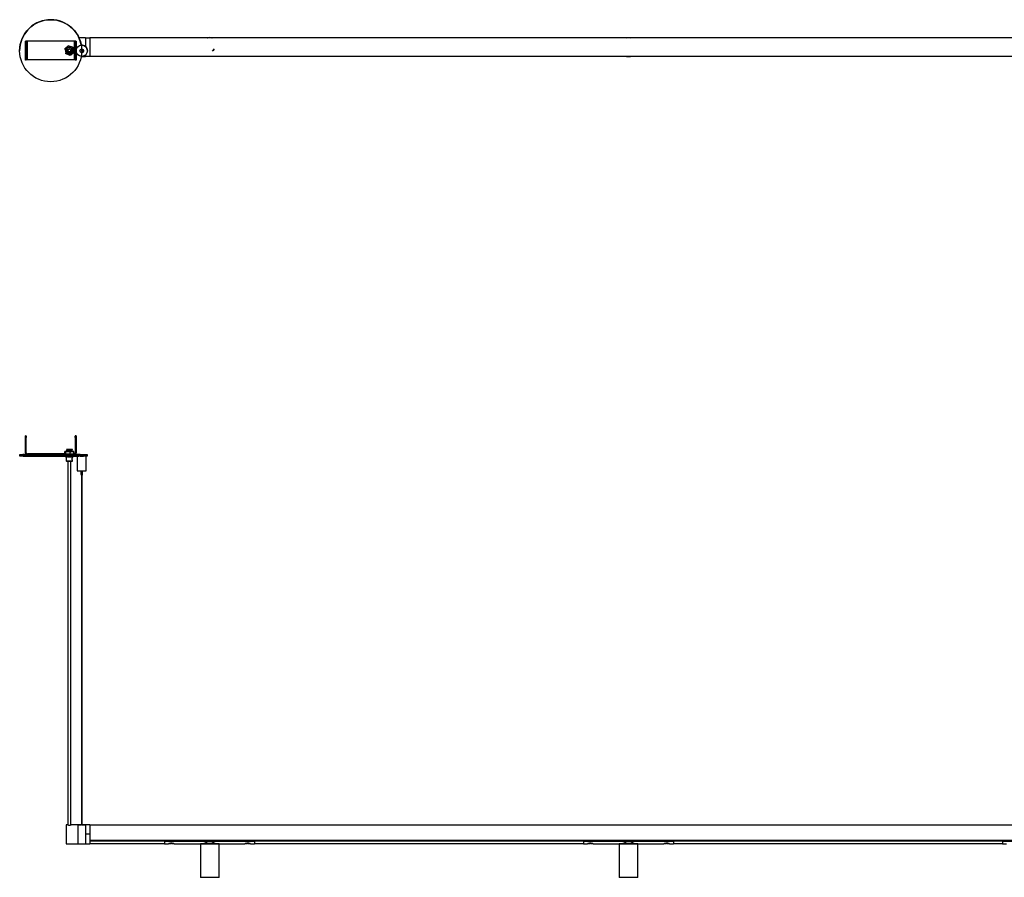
# Model space of a CAD drawing. Header units: millimetres. Extents: x 1202 to 3829, y 1197 to 2919.
# Tile 2 of 3: x 1202 to 2518, y 1772 to 2919. Entities that reach past the tile are written whole.
import ezdxf

# ---------------------------------------------------------------- set-up
doc = ezdxf.new("R2010")
doc.units = ezdxf.units.MM
doc.header["$PDSIZE"] = -1

msp = doc.modelspace()

# ---------------------------------------------------------------- linework, layer by layer
at = {"color": 7, "linetype": 'Continuous', "lineweight": 25}
for p, q in [((1211.1, 2890.2), (1210.1, 2890.2)), ((1210.1, 2890), (1210.1, 2890.2)), ((1210.1, 2890), (1211.1, 2890)), ((1210.1, 2888), (1210.1, 2890)), ((1211.1, 2888), (1210.1, 2888)), ((1210.1, 2867), (1210.1, 2888)), ((1211.1, 2890), (1211.1, 2890.2)), ((1211.1, 2890), (1211.1, 2888)), ((1211.1, 2867), (1211.1, 2888)), ((1212.6, 2865.2), (1212.6, 2890.2)), ((1212.6, 2890.2), (1212.6, 2890.2)), ((1275.1, 2890.2), (1212.6, 2890.2)), ((1275.1, 2890.2), (1212.6, 2890.2)), ((1267, 2883.5), (1263.4, 2880.3)), ((1267, 2883.4), (1263.4, 2880.3)), ((1267.6, 2884), (1267, 2883.5)), ((1267, 2883.4), (1267.6, 2883.9)), ((1267.6, 2884), (1267.6, 2883.9)), ((1268.4, 2883.7), (1267.6, 2884)), ((1267.6, 2883.9), (1268.4, 2883.7)), ((1272.9, 2882.1), (1268.4, 2883.7)), ((1272.9, 2882.1), (1268.4, 2883.7)), ((1273.6, 2881.9), (1272.9, 2882.1)), ((1272.9, 2882.1), (1273.6, 2881.9)), ((1275.1, 2890.2), (1275.1, 2890.2)), ((1275.1, 2890.2), (1275.1, 2865.2)), ((1276.6, 2890.2), (1277.6, 2890.2)), ((1276.6, 2890.2), (1276.6, 2890)), ((1276.6, 2890), (1277.6, 2890)), ((1276.6, 2888), (1276.6, 2890)), ((1277.6, 2888), (1276.6, 2888)), ((1276.6, 2888), (1276.6, 2867)), ((1277.6, 2890.2), (1277.6, 2890)), ((1277.6, 2890), (1277.6, 2888)), ((1277.6, 2888), (1277.6, 2867)), ((1290.2, 2894.7), (1281.6, 2894.7)), ((1290.2, 2894.7), (1290.2, 2883.1)), ((1290.2, 2894.7), (1290.2, 2883.1)), ((1290.2, 2894.7), (1296, 2894.7)), ((1296, 2894.7), (1296, 2869.7)), ((3296, 2894.5), (1296, 2894.5)), ((1202.3, 2877.5), (1202.3, 2877.5)), ((1263.4, 2880.3), (1262.8, 2879.8)), ((1262.8, 2879.8), (1263.4, 2880.3)), ((1262.8, 2879.8), (1262.8, 2879.8)), ((1263, 2879), (1262.8, 2879.8)), ((1263, 2879), (1263.9, 2874.3)), ((1264, 2873.5), (1263.9, 2874.3)), ((1264.8, 2873.3), (1264, 2873.5)), ((1264.8, 2877.7), (1264.8, 2877.7)), ((1264.8, 2877.7), (1264.8, 2877.7)), ((1264.8, 2877.7), (1264.8, 2877.7)), ((1264.8, 2877.7), (1264.8, 2877.7)), ((1264.8, 2877.7), (1264.8, 2877.7)), ((1264.8, 2877.7), (1264.8, 2877.7)), ((1264.8, 2873.3), (1269.3, 2871.7)), ((1266.8, 2878.3), (1266.8, 2877.8)), ((1270, 2871.5), (1269.3, 2871.7)), ((1270.6, 2872), (1270, 2871.5)), ((1270.6, 2872), (1274.2, 2875.1)), ((1270.8, 2877.8), (1270.8, 2878.3)), ((1272.8, 2877.7), (1272.8, 2877.7)), ((1272.8, 2877.7), (1272.8, 2877.7)), ((1272.8, 2877.7), (1272.8, 2877.7)), ((1272.8, 2877.7), (1272.8, 2877.7)), ((1272.8, 2877.7), (1272.8, 2877.7)), ((1272.8, 2877.7), (1272.8, 2877.7)), ((1272.8, 2877.7), (1272.8, 2877.7)), ((1273.6, 2881.9), (1273.6, 2881.9)), ((1273.6, 2881.9), (1273.8, 2881.1)), ((1273.8, 2881.1), (1273.6, 2881.9)), ((1274.7, 2876.4), (1273.8, 2881.1)), ((1274.7, 2876.4), (1273.8, 2881.1)), ((1274.8, 2875.6), (1274.2, 2875.1)), ((1274.8, 2875.6), (1274.7, 2876.4)), ((1274.7, 2876.4), (1274.8, 2875.6)), ((1274.8, 2875.6), (1274.8, 2875.6)), ((1284.6, 2869.7), (1290.2, 2869.7)), ((1285.3, 2877.9), (1285.3, 2879.9)), ((1285.8, 2877.4), (1285.8, 2878.2)), ((1286.3, 2877.5), (1286.3, 2877.6)), ((1290.2, 2871.7), (1290.2, 2869.7)), ((1296, 2869.7), (1290.2, 2869.7)), ((1292.8, 2877.4), (1292.8, 2877.4)), ((1296, 2870), (3296, 2870)), ((1210.1, 2867), (1211.1, 2867)), ((1210.1, 2865), (1210.1, 2867)), ((1211.1, 2865), (1210.1, 2865)), ((1211.1, 2867), (1211.1, 2865)), ((1275.1, 2865.2), (1212.6, 2865.2)), ((1276.6, 2867), (1277.6, 2867)), ((1276.6, 2865), (1276.6, 2867)), ((1277.6, 2865), (1276.6, 2865)), ((1277.6, 2867), (1277.6, 2865)), ((1211.1, 2362.4), (1210.1, 2362.4)), ((1210.1, 2362.2), (1210.1, 2362.4)), ((1210.1, 2362.2), (1211.1, 2362.2)), ((1210.1, 2360.2), (1210.1, 2362.2)), ((1211.1, 2360.2), (1210.1, 2360.2)), ((1210.1, 2339.7), (1210.1, 2360.2)), ((1211.1, 2362.2), (1211.1, 2362.4)), ((1211.1, 2362.2), (1211.1, 2360.2)), ((1211.1, 2339.7), (1211.1, 2360.2)), ((1277.6, 2362.4), (1276.6, 2362.4)), ((1276.6, 2362.4), (1276.6, 2362.2)), ((1276.6, 2360.2), (1276.6, 2362.2)), ((1276.6, 2362.2), (1277.6, 2362.2)), ((1277.6, 2360.2), (1276.6, 2360.2)), ((1276.6, 2360.2), (1276.6, 2339.7)), ((1277.6, 2362.4), (1277.6, 2362.2)), ((1277.6, 2362.2), (1277.6, 2360.2)), ((1277.6, 2360.2), (1277.6, 2339.7)), ((1264.8, 2343.5), (1264.8, 2343.4)), ((1264.8, 2342.5), (1264.8, 2342.4)), ((1265.4, 2344.1), (1265.4, 2343.9)), ((1265.4, 2343.1), (1265.4, 2342.9)), ((1272.3, 2343.4), (1272.3, 2343.6)), ((1272.3, 2342.4), (1272.3, 2342.6)), ((1272.8, 2343.9), (1272.8, 2344)), ((1272.8, 2342.9), (1272.8, 2343)), ((1202.3, 2337.3), (1202.3, 2335.8)), ((1211.1, 2339.7), (1210.1, 2339.7)), ((1212.6, 2338.2), (1212.6, 2338.4)), ((1262.8, 2338.4), (1212.6, 2338.4)), ((1212.6, 2338.2), (1212.6, 2337.2)), ((1275.1, 2338.2), (1212.6, 2338.2)), ((1275.1, 2337.2), (1212.6, 2337.2)), ((1262.8, 2338.3), (1262.8, 2341.5)), ((1263, 2341.5), (1262.8, 2341.5)), ((1262.8, 2338.3), (1263, 2338.3)), ((1263, 2341.5), (1263.9, 2341.5)), ((1263, 2338.3), (1263.9, 2338.3)), ((1263.3, 2335.5), (1263.3, 2334.8)), ((1264.8, 2341.5), (1263.4, 2341.5)), ((1264, 2341.4), (1263.9, 2341.5)), ((1263.9, 2338.3), (1264, 2338.3)), ((1264.8, 2341.5), (1264, 2341.4)), ((1264, 2338.3), (1264, 2341.4)), ((1264, 2338.3), (1264.8, 2338.3)), ((1264.6, 2334.8), (1264.6, 2329)), ((1264.8, 2341.5), (1264.8, 2341.5)), ((1264.8, 2341.5), (1269.3, 2341.4)), ((1264.8, 2338.3), (1269.3, 2338.2)), ((1265.4, 2342.1), (1265.4, 2341.9)), ((1270, 2341.4), (1269.3, 2341.4)), ((1269.3, 2338.2), (1270, 2338.3)), ((1270, 2338.3), (1270, 2341.4)), ((1270.6, 2341.4), (1270, 2341.4)), ((1270, 2338.3), (1270.6, 2338.2)), ((1270.6, 2341.4), (1274.2, 2341.5)), ((1270.6, 2338.2), (1274.2, 2338.3)), ((1272.3, 2341.5), (1272.3, 2341.6)), ((1272.9, 2341.5), (1272.3, 2341.5)), ((1272.8, 2341.9), (1272.8, 2342)), ((1273, 2333.8), (1273, 2334.8)), ((1273, 2329), (1273, 2329.8)), ((1274.7, 2341.5), (1273.8, 2341.5)), ((1274.8, 2341.5), (1274.2, 2341.5)), ((1274.2, 2338.3), (1274.8, 2338.3)), ((1274.3, 2334.8), (1274.3, 2335.5)), ((1274.7, 2341.5), (1274.8, 2341.5)), ((1274.8, 2338.3), (1274.7, 2338.3)), ((1274.8, 2338.3), (1274.8, 2341.5)), ((1275.1, 2338.4), (1274.8, 2338.4)), ((1275.1, 2338.4), (1275.1, 2338.2)), ((1275.1, 2338.2), (1275.1, 2337.2)), ((1276.6, 2339.7), (1277.6, 2339.7)), ((1279.3, 2335.6), (1279.3, 2315.7)), ((1285.3, 2335.7), (1284.7, 2335.7)), ((1285.8, 2337.3), (1285.8, 2337.3)), ((1289.6, 2335.7), (1289.6, 2335.7)), ((1291.3, 2315.7), (1291.3, 2335.7)), ((1292.8, 2335.8), (1292.8, 2337.3)), ((1264.6, 2329), (1264.8, 2328.8)), ((1266.8, 2328.8), (1266.8, 1842.3)), ((1270.8, 1842.3), (1270.8, 2328.8)), ((1272.8, 2328.8), (1273, 2329)), ((1284, 2315.6), (1284, 2310.7)), ((1284.8, 2310.7), (1284.8, 1842.3)), ((1285.8, 1842.3), (1285.8, 2310.7)), ((1286.5, 2310.7), (1286.5, 2315.6)), ((1266.6, 1842.3), (1264.3, 1842.3)), ((1264.3, 1842.3), (1264.3, 1817.3)), ((1280.2, 1842.3), (1271.1, 1842.3)), ((1281, 1842.3), (1280.2, 1842.3)), ((1280.2, 1842.3), (1280.2, 1817.3)), ((1280.2, 1842.3), (1280.2, 1817.3)), ((1280.2, 1842.3), (1280.9, 1842.3)), ((1280.2, 1842.3), (1280.2, 1842.3)), ((1280.9, 1842.3), (1280.9, 1842.3)), ((1280.9, 1842.3), (1280.9, 1842.3)), ((1288.8, 1842.3), (1281.6, 1842.3)), ((1281.6, 1842.3), (1284.8, 1842.3)), ((1281.6, 1842.3), (1281.7, 1842.3)), ((1285.8, 1842.3), (1288.8, 1842.3)), ((1288.7, 1842.3), (1288.8, 1842.3)), ((1290.2, 1842.3), (1289.4, 1842.3)), ((1289.5, 1842.3), (1289.5, 1842.3)), ((1289.5, 1842.3), (1290.2, 1842.3)), ((1289.5, 1842.3), (1289.5, 1842.3)), ((1296, 1842.3), (1290.2, 1842.3)), ((1290.2, 1842.3), (1290.2, 1817.3)), ((1290.2, 1842.3), (1290.2, 1842.3)), ((1290.2, 1842.3), (1290.2, 1829.8)), ((1296, 1829.8), (1290.2, 1829.8)), ((1290.2, 1829.8), (1290.2, 1817.3)), ((1296, 1842.3), (1296, 1829.8)), ((3296, 1842.1), (1296, 1842.1)), ((1296, 1829.8), (1296, 1817.3)), ((1264.3, 1817.3), (1280.2, 1817.3)), ((1280.2, 1817.3), (1290.2, 1817.3)), ((1290.2, 1817.3), (1296, 1817.3)), ((1296, 1821.6), (3296, 1821.6)), ((3296, 1821.6), (1296, 1821.6)), ((1296, 1821.3), (1396, 1821.3)), ((1396, 1821), (1296, 1821)), ((1296, 1817.6), (1396, 1817.6)), ((1396, 1821.6), (1396, 1821.5)), ((1396, 1820.8), (1396, 1821.5)), ((1396, 1821.5), (1516, 1821.5)), ((1396, 1821.5), (1397.5, 1821.5)), ((1396, 1820.8), (1516, 1820.8)), ((1396, 1820.8), (1396, 1817.3)), ((1396, 1817.3), (1401.3, 1817.3)), ((1397.5, 1821.6), (1397.5, 1821.5)), ((1399, 1821.6), (1399, 1821.5)), ((1401.6, 1821.6), (1401.6, 1821.5)), ((1401.8, 1817.4), (1404.5, 1817.4)), ((1405.6, 1817.7), (1404.6, 1817.7)), ((1405.5, 1817.4), (1408.3, 1817.4)), ((1407.6, 1821.6), (1407.6, 1821.5)), ((1407.6, 1821.5), (1499.5, 1821.5)), ((1408.3, 1817.4), (1408.2, 1817.4)), ((1408.7, 1817.3), (1444, 1817.3)), ((1444, 1817.3), (1443.8, 1817.1)), ((1443.8, 1817.1), (1443.8, 1772.5)), ((1468.8, 1817.1), (1443.8, 1817.1)), ((1444, 1817.3), (1468.6, 1817.3)), ((1468.8, 1817.1), (1468.6, 1817.3)), ((1468.6, 1817.3), (1503.3, 1817.3)), ((1468.8, 1772.5), (1468.8, 1817.1)), ((1499.5, 1821.6), (1499.5, 1821.5)), ((1503.6, 1821.6), (1503.6, 1821.5)), ((1503.8, 1817.4), (1506.5, 1817.4)), ((1504.5, 1821.6), (1504.6, 1821.5)), ((1507.5, 1817.7), (1506.5, 1817.7)), ((1507.5, 1817.4), (1510.2, 1817.4)), ((1509.6, 1821.6), (1509.6, 1821.5)), ((1509.6, 1821.5), (1516, 1821.5)), ((1510.7, 1817.3), (1516, 1817.3)), ((1516, 1821.6), (1516, 1821.5)), ((1516, 1820.8), (1516, 1821.5)), ((1516, 1821.3), (1956, 1821.3)), ((1956, 1821), (1516, 1821)), ((1516, 1820.8), (1516, 1817.3)), ((1516, 1817.6), (1956, 1817.6)), ((1956, 1821.6), (1956, 1821.5)), ((1956, 1820.8), (1956, 1821.5)), ((1956, 1821.5), (2076, 1821.5)), ((1956, 1821.5), (1957.5, 1821.5)), ((1956, 1820.8), (2076, 1820.8)), ((1956, 1820.8), (1956, 1817.3)), ((1956, 1817.3), (1961.3, 1817.3)), ((1957.5, 1821.6), (1957.5, 1821.5)), ((1959, 1821.6), (1959, 1821.5)), ((1961.6, 1821.6), (1961.6, 1821.5)), ((1961.8, 1817.4), (1964.5, 1817.4)), ((1965.6, 1817.7), (1964.6, 1817.7)), ((1965.5, 1817.4), (1968.3, 1817.4)), ((1967.6, 1821.6), (1967.6, 1821.5)), ((1967.6, 1821.5), (2059.5, 1821.5)), ((1968.3, 1817.4), (1968.2, 1817.4)), ((1968.7, 1817.3), (2003.7, 1817.3)), ((2003.7, 1817.3), (2003.5, 1817.1)), ((2003.5, 1817.1), (2003.5, 1772.5)), ((2028.5, 1817.1), (2003.5, 1817.1)), ((2003.7, 1817.3), (2028.3, 1817.3)), ((2028.5, 1817.1), (2028.3, 1817.3)), ((2028.3, 1817.3), (2063.3, 1817.3)), ((2028.5, 1772.5), (2028.5, 1817.1)), ((2059.5, 1821.6), (2059.5, 1821.5)), ((2063.6, 1821.6), (2063.6, 1821.5)), ((2063.8, 1817.4), (2066.5, 1817.4)), ((2064.5, 1821.6), (2064.6, 1821.5)), ((2067.5, 1817.7), (2066.5, 1817.7)), ((2067.5, 1817.4), (2070.2, 1817.4)), ((2069.6, 1821.6), (2069.6, 1821.5)), ((2069.6, 1821.5), (2076, 1821.5)), ((2070.7, 1817.3), (2076, 1817.3)), ((2076, 1821.6), (2076, 1821.5)), ((2076, 1820.8), (2076, 1821.5)), ((2076, 1821.3), (2516, 1821.3)), ((2516, 1821), (2076, 1821)), ((2076, 1820.8), (2076, 1817.3)), ((2076, 1817.6), (2516, 1817.6)), ((2516, 1821.6), (2516, 1821.5)), ((2516, 1820.8), (2516, 1821.5)), ((2516, 1821.5), (2636, 1821.5)), ((2516, 1821.5), (2517.5, 1821.5)), ((2516, 1820.8), (2636, 1820.8)), ((2516, 1820.8), (2516, 1817.3)), ((2516, 1817.3), (2521.3, 1817.3)), ((2517.5, 1821.6), (2517.5, 1821.5)), ((1443.8, 1772.5), (1444, 1772.3)), ((1443.8, 1772.5), (1468.8, 1772.5)), ((1468.6, 1772.3), (1444, 1772.3)), ((1468.6, 1772.3), (1468.8, 1772.5)), ((2003.5, 1772.5), (2003.7, 1772.3)), ((2003.5, 1772.5), (2028.5, 1772.5)), ((2028.3, 1772.3), (2003.7, 1772.3)), ((2028.3, 1772.3), (2028.5, 1772.5))]:
    msp.add_line(p, q, dxfattribs=at)
at = {"color": 7, "linetype": 'Continuous'}
msp.add_line((1460, 2876.8), (1462.6, 2879.9), dxfattribs=at)
at = {"color": 7, "linetype": 'Continuous', "lineweight": 25, "flags": 128}
for points in [[(2017.1, 2894.5), (2016.2, 2894.5), (2014.9, 2894.5)], [(1264.8, 2877.7), (1264.8, 2877.1), (1265.1, 2876.2)], [(1264.8, 2877.7), (1264.8, 2877.1), (1265.1, 2876.3)], [(1272.6, 2876.3), (1272.7, 2876.6), (1272.9, 2877.8)], [(1272.6, 2876.3), (1272.7, 2876.6), (1272.9, 2877.8)], [(1273.3, 2877.7), (1273.3, 2877.5), (1273.1, 2876.3)], [(2014.9, 2870), (2016.9, 2870), (2017.1, 2870)], [(1264.8, 2343.4), (1264.8, 2343.4), (1265.2, 2343.5), (1266.1, 2343.5), (1267.4, 2343.6), (1268.9, 2343.6), (1270.4, 2343.7), (1271.7, 2343.8), (1271.7, 2343.8), (1272.6, 2343.8), (1272.8, 2343.9)], [(1264.8, 2342.4), (1264.8, 2342.4), (1265.2, 2342.5), (1266.1, 2342.5), (1267.4, 2342.6), (1268.9, 2342.6), (1270.4, 2342.7), (1271.7, 2342.8), (1271.7, 2342.8), (1272.6, 2342.8), (1272.8, 2342.9)], [(1270.9, 2344.3), (1270.8, 2344.3), (1270.3, 2344.3), (1269.6, 2344.3), (1268.8, 2344.3), (1268, 2344.3), (1267.3, 2344.3), (1266.9, 2344.3), (1266.7, 2344.3), (1266.9, 2344.3), (1267.4, 2344.3), (1268.1, 2344.3), (1268.9, 2344.3), (1269.7, 2344.3), (1270.3, 2344.3), (1270.8, 2344.3), (1270.9, 2344.3)], [(1211.3, 2337.5), (1210.5, 2337.5), (1208.3, 2337.5), (1206.5, 2337.5), (1205, 2337.4), (1203.8, 2337.4), (1203, 2337.4), (1202.5, 2337.3), (1202.3, 2337.3), (1202.6, 2337.3), (1203.1, 2337.2), (1204, 2337.2), (1205.3, 2337.2), (1206.9, 2337.1), (1208.8, 2337.1), (1211, 2337.1), (1213.5, 2337), (1216.2, 2337), (1219.2, 2337), (1222.4, 2337), (1225.7, 2337), (1229.3, 2337), (1232.9, 2336.9), (1236.6, 2336.9), (1240.4, 2336.9), (1244.3, 2336.9), (1248.1, 2336.9), (1251.9, 2336.9), (1255.6, 2336.9), (1259.2, 2337), (1262.7, 2337), (1266.1, 2337), (1269.2, 2337), (1272.1, 2337), (1274.8, 2337.1), (1277.2, 2337.1), (1279.3, 2337.1), (1281.2, 2337.1), (1282.7, 2337.2), (1283.9, 2337.2), (1284.7, 2337.2), (1285.2, 2337.3), (1285.3, 2337.3), (1285.3, 2337.3)], [(1202.3, 2335.8), (1202.3, 2335.8), (1202.6, 2335.8), (1203.1, 2335.7), (1204, 2335.7), (1205.3, 2335.7), (1206.9, 2335.6), (1208.8, 2335.6), (1211, 2335.6), (1213.5, 2335.5), (1216.2, 2335.5), (1219.2, 2335.5), (1222.4, 2335.5), (1225.7, 2335.5), (1229.3, 2335.5), (1232.9, 2335.4), (1236.6, 2335.4), (1240.4, 2335.4), (1244.3, 2335.4), (1248.1, 2335.4), (1251.9, 2335.4), (1255.6, 2335.4), (1259.2, 2335.5), (1262.7, 2335.5), (1266.1, 2335.5), (1269.2, 2335.5), (1272.1, 2335.5), (1274.8, 2335.6), (1277.2, 2335.6), (1279.3, 2335.6), (1281.2, 2335.6), (1282.7, 2335.7), (1283.9, 2335.7), (1284.6, 2335.7)], [(1264.8, 2341.5), (1264.6, 2341.5), (1264.3, 2341.5), (1264.5, 2341.5), (1264.9, 2341.5), (1265.7, 2341.5), (1266.8, 2341.5), (1268, 2341.5), (1269.3, 2341.5), (1270.5, 2341.5), (1271.6, 2341.5), (1272.5, 2341.5), (1273.1, 2341.5), (1273.3, 2341.5), (1273.2, 2341.5), (1272.7, 2341.5), (1272.4, 2341.5)], [(1270.6, 2341.4), (1270.5, 2341.4), (1270.3, 2341.4), (1270.1, 2341.4), (1270, 2341.4), (1269.8, 2341.4), (1269.6, 2341.4), (1269.5, 2341.4), (1269.3, 2341.4)], [(1270.6, 2338.2), (1270.5, 2338.2), (1270.3, 2338.2), (1270.1, 2338.2), (1270, 2338.2), (1269.8, 2338.2), (1269.6, 2338.2), (1269.5, 2338.2), (1269.3, 2338.2)], [(1285.3, 2337.2), (1283.7, 2337.2), (1282.2, 2337.2), (1280.8, 2337.2), (1279.6, 2337.3), (1278.7, 2337.3), (1278.1, 2337.3), (1277.8, 2337.3), (1277.9, 2337.3), (1278.3, 2337.3), (1279.1, 2337.3), (1280.1, 2337.3), (1281.4, 2337.4), (1282.9, 2337.4), (1284.5, 2337.4), (1286.1, 2337.4), (1287.7, 2337.4), (1289.2, 2337.4), (1290.4, 2337.3), (1291.5, 2337.3), (1292.3, 2337.3), (1292.7, 2337.3), (1292.8, 2337.3), (1292.5, 2337.3), (1291.9, 2337.3), (1291, 2337.3), (1289.8, 2337.2), (1288.5, 2337.2), (1286.9, 2337.2), (1285.3, 2337.2)], [(1282, 2335.7), (1282, 2335.7), (1283.3, 2335.6), (1284.8, 2335.6), (1286.3, 2335.6)], [(1285.3, 2337.3), (1284.3, 2337.3), (1283.5, 2337.3), (1283, 2337.3), (1282.8, 2337.3), (1283, 2337.3), (1283.5, 2337.3), (1284.3, 2337.3), (1285.3, 2337.3), (1286.3, 2337.3), (1287.1, 2337.3), (1287.6, 2337.3), (1287.8, 2337.3), (1287.6, 2337.3), (1287.1, 2337.3), (1286.3, 2337.3), (1285.3, 2337.3)], [(1285.7, 2337.3), (1285.8, 2337.3), (1285.8, 2337.3), (1285.7, 2337.3), (1285.6, 2337.3), (1285.4, 2337.3), (1285.2, 2337.3), (1285.1, 2337.3), (1284.9, 2337.3), (1284.8, 2337.3), (1284.8, 2337.3), (1284.9, 2337.3), (1285, 2337.3), (1285.2, 2337.3), (1285.4, 2337.3), (1285.5, 2337.3), (1285.7, 2337.3)], [(1286.3, 2335.6), (1287.7, 2335.6), (1289, 2335.7), (1290.1, 2335.7), (1290.8, 2335.7), (1291.2, 2335.7), (1291.3, 2335.7), (1290.9, 2335.7), (1290.2, 2335.7), (1289.6, 2335.7)], [(1402.9, 1821.6), (1402.9, 1821.6), (1402.9, 1821.5)], [(1405.5, 1817.7), (1405.5, 1817.6), (1405.5, 1817.5), (1405.5, 1817.4), (1405.5, 1817.4), (1405.6, 1817.4), (1405.6, 1817.5), (1405.6, 1817.6), (1405.6, 1817.7)], [(1407.3, 1821.6), (1407.3, 1821.6), (1407.3, 1821.5)], [(1504.8, 1821.5), (1504.8, 1821.6), (1504.8, 1821.6)], [(1506.5, 1817.7), (1506.5, 1817.6), (1506.5, 1817.5), (1506.5, 1817.4), (1506.5, 1817.4), (1506.6, 1817.4), (1506.6, 1817.5), (1506.6, 1817.6), (1506.6, 1817.7)], [(1509.2, 1821.5), (1509.2, 1821.6), (1509.2, 1821.6)], [(1962.9, 1821.6), (1962.9, 1821.6), (1962.9, 1821.5)], [(1965.5, 1817.7), (1965.5, 1817.6), (1965.5, 1817.5), (1965.5, 1817.4), (1965.5, 1817.4), (1965.6, 1817.4), (1965.6, 1817.5), (1965.6, 1817.6), (1965.6, 1817.7)], [(1967.3, 1821.6), (1967.3, 1821.6), (1967.3, 1821.5)], [(2064.8, 1821.5), (2064.8, 1821.6), (2064.8, 1821.6)], [(2066.5, 1817.7), (2066.5, 1817.6), (2066.5, 1817.5), (2066.5, 1817.4), (2066.5, 1817.4), (2066.6, 1817.4), (2066.6, 1817.5), (2066.6, 1817.6), (2066.6, 1817.7)], [(2069.2, 1821.5), (2069.2, 1821.6), (2069.2, 1821.6)]]:
    msp.add_lwpolyline(points, dxfattribs=at)
at = {"color": 7, "linetype": 'Continuous', "lineweight": 25}
for centre, radius in [((1243.8, 2877.5), 41.5), ((1268.8, 2877.7), 4.5), ((1268.8, 2877.7), 4.25), ((1285.3, 2877.4), 7.5), ((1268.8, 2877.7), 2.1), ((1268.8, 2877.8), 2), ((1285.3, 2877.4), 2.5), ((1285.3, 2877.4), 0.5)]:
    msp.add_circle(centre, radius, dxfattribs=at)
for centre, radius, start, end in [((1243.8, 2877.5), 41.5, 10.3259, 179.998), ((1212, 2819.7), 70.6, 89.4926, 91.5225), ((1212.2, 2847.9), 42.3, 89.4926, 91.5225), ((1268.8, 2877.7), 6, 94.454, 107.3406), ((1268.8, 2877.7), 6, 34.4552, 47.3424), ((1275.7, 2819.7), 70.6, 88.4775, 90.5074), ((1275.5, 2847.9), 42.3, 88.4775, 90.5074), ((1285.3, 2877.4), 7.5, 0.0012, 94.7751), ((1456.3, 2882.5), 12.5, 73.3011, 106.6989), ((1456.3, 2882.5), 12.3, 76.7558, 103.2442), ((2016, 2882.2), 12.5, 78.5217, 101.4783), ((1268.8, 2877.7), 6, 154.4533, 167.3407), ((1268.8, 2877.7), 6, 214.4552, 227.3424), ((1268.8, 2877.7), 4.5, 180.002, 340.8965), ((1268.8, 2877.7), 4.25, 180.0016, 359.9984), ((1268.8, 2877.7), 4, 90.9493, 135.9482), ((1268.8, 2877.8), 2.1, 181.8512, 358.1488), ((1268.8, 2877.7), 6, 274.454, 287.3406), ((1268.8, 2877.7), 6, 334.4533, 347.3407), ((1285.3, 2877.5), 1, 354.4993, 88.4593), ((1285.3, 2877.6), 0.75, 272.7242, 87.6358), ((1285.3, 2877.7), 0.75, 272.7727, 358.3067), ((1285.3, 2877.6), 1, 271.7883, 354.4967), ((1285.3, 2877.5), 2.5, 270.0942, 359.9989), ((1285.3, 2877.5), 1, 271.6947, 354.4967), ((2016, 2882.2), 12.5, 258.5217, 281.4783), ((1212.2, 2822.9), 42.3, 89.4926, 91.5225), ((1275.5, 2822.9), 42.3, 88.4775, 90.5074), ((1268.6, 2013.3), 331.1, 89.9771, 90.4632), ((1212.6, 2339.7), 2.5, 180.0011, 270.0011), ((1212.6, 2339.9), 1.5, 180.0011, 270.0011), ((1212.6, 2339.7), 1.5, 180.0011, 270.0011), ((1263.8, 2318.4), 23.2, 90.9198, 92.0107), ((1268.8, 2539.1), 204.4, 268.4621, 271.5463), ((1266.3, 2530.2), 188.7, 269.2802, 269.5479), ((1266.3, 2527), 188.7, 269.2802, 269.5479), ((1261.6, 2468.7), 127.3, 271.6455, 275.0671), ((1271.4, 2152.8), 188.7, 89.2802, 89.5479), ((1273.9, 2364.6), 23.2, 270.9198, 272.0107), ((1273.9, 2361.4), 23.2, 270.9198, 272.0107), ((1275.1, 2339.9), 1.5, 269.9989, 359.9989), ((1275.1, 2339.7), 2.5, 269.9989, 359.9989), ((1275.1, 2339.7), 1.5, 269.9989, 359.9989), ((1276.9, 2178.4), 159.2, 86.9498, 90.1861), ((1287.4, 2524), 188.2, 269.3688, 271.648), ((1268.8, 2503.7), 174.7, 268.627, 271.3814), ((1268.8, 2496.2), 167.5, 268.6316, 271.3684), ((1284.6, 2549.4), 233.8, 268.7127, 270.4309), ((1285.3, 2360.1), 49.4, 268.5506, 271.4494), ((1287.5, 2438.4), 122.7, 269.437, 271.7664), ((1268.8, 1852.6), 10.5, 257.7632, 282.3211), ((1404.1, 1817.6), 0.493, 331.9229, 2.3786), ((1508, 1817.6), 0.493, 177.6214, 208.0771), ((1964.1, 1817.6), 0.493, 331.9229, 2.3786), ((2068, 1817.6), 0.493, 177.6214, 208.0771)]:
    msp.add_arc(centre, radius, start, end, dxfattribs=at)
for points, knots in [([(1272.8, 2877.7), (1272.8, 2877.7), (1272.9, 2878.3), (1272.6, 2879.4), (1271.7, 2880.7), (1270.3, 2881.5), (1268.8, 2881.8), (1267.2, 2881.5), (1265.9, 2880.6), (1265, 2879.2), (1264.9, 2878.2), (1264.8, 2877.7)], [0, 0, 0, 0, 0.005216, 0.130216, 0.255216, 0.380216, 0.505216, 0.630216, 0.755216, 0.880216, 1, 1, 1, 1]), ([(1272.8, 2877.7), (1272.8, 2877.7), (1272.9, 2878.3), (1272.6, 2879.4), (1271.7, 2880.7), (1270.3, 2881.5), (1268.8, 2881.8), (1267.2, 2881.5), (1265.9, 2880.6), (1265, 2879.2), (1264.9, 2878.2), (1264.8, 2877.7)], [0, 0, 0, 0, 0.005216, 0.130216, 0.255216, 0.380216, 0.505216, 0.630216, 0.755216, 0.880216, 1, 1, 1, 1]), ([(1272.8, 2877.7), (1272.8, 2877.7), (1272.9, 2878.3), (1272.6, 2879.3), (1271.7, 2880.7), (1270.3, 2881.5), (1268.8, 2881.8), (1267.2, 2881.5), (1265.9, 2880.6), (1265, 2879.2), (1264.9, 2878.2), (1264.8, 2877.7)], [0, 0, 0, 0, 0.005216, 0.130216, 0.255216, 0.380216, 0.505216, 0.630216, 0.755216, 0.880216, 1, 1, 1, 1]), ([(1272.8, 2877.7), (1272.8, 2877.7), (1272.9, 2878.3), (1272.6, 2879.3), (1271.7, 2880.6), (1270.3, 2881.5), (1268.8, 2881.8), (1267.2, 2881.5), (1265.9, 2880.5), (1265, 2879.2), (1264.9, 2878.2), (1264.8, 2877.7)], [0, 0, 0, 0, 0.005216, 0.130216, 0.255216, 0.380216, 0.505216, 0.630216, 0.755216, 0.880216, 1, 1, 1, 1]), ([(1272.8, 2877.7), (1272.8, 2877.7), (1272.9, 2878.2), (1272.6, 2879.3), (1271.7, 2880.6), (1270.3, 2881.5), (1268.8, 2881.8), (1267.2, 2881.5), (1265.9, 2880.5), (1265, 2879.2), (1264.9, 2878.2), (1264.8, 2877.7)], [0, 0, 0, 0, 0.005216, 0.130216, 0.255216, 0.380216, 0.505216, 0.630216, 0.755216, 0.880216, 1, 1, 1, 1]), ([(1272.8, 2877.7), (1272.8, 2877.7), (1272.9, 2878.2), (1272.6, 2879.3), (1271.7, 2880.6), (1270.5, 2881.5), (1268.4, 2881.7), (1269.1, 2881.7), (1267.2, 2881.5), (1265.9, 2880.5), (1265, 2879.2), (1264.7, 2877.6), (1265.1, 2876), (1266, 2874.7), (1267.3, 2873.9), (1268.9, 2873.6), (1270.5, 2873.9), (1271.8, 2874.8), (1272.7, 2876.2), (1272.9, 2877.7), (1272.6, 2879.3), (1271.7, 2880.6), (1270.3, 2881.5), (1269.3, 2881.6), (1268.8, 2881.7)], [0, 0, 0, 0, 0.0020015, 0.0499687, 0.097936, 0.1459033, 0.1938705, 0.2245799, 0.280491, 0.3284582, 0.3764255, 0.4243928, 0.47236, 0.5203273, 0.5682946, 0.6162618, 0.6642291, 0.7121964, 0.7601637, 0.8081309, 0.8560982, 0.9040655, 0.9520327, 1, 1, 1, 1]), ([(1272.8, 2877.7), (1272.8, 2877.7), (1272.9, 2878.2), (1272.6, 2879.3), (1271.7, 2880.6), (1270.3, 2881.5), (1268.8, 2881.8), (1267.2, 2881.4), (1265.9, 2880.5), (1265, 2879.2), (1264.9, 2878.2), (1264.8, 2877.7)], [0, 0, 0, 0, 0.005216, 0.130216, 0.255216, 0.380216, 0.505216, 0.630216, 0.755216, 0.880216, 1, 1, 1, 1]), ([(1267.6, 2874.5), (1267.2, 2874.6), (1266.5, 2874.9), (1265.7, 2875.8), (1265.1, 2876.9), (1265, 2878.1), (1265.2, 2879.4), (1265.7, 2880.1), (1266, 2880.5)], [0, 0, 0, 0, 0.158398, 0.316614, 0.482962, 0.651265, 0.823429, 1, 1, 1, 1]), ([(1272.8, 2877.7), (1272.8, 2877.7), (1272.9, 2878.2), (1272.6, 2879.3), (1271.7, 2880.6), (1270.3, 2881.5), (1268.8, 2881.8), (1267.2, 2881.5), (1266.4, 2880.8), (1266, 2880.5)], [0, 0, 0, 0, 0.006906, 0.172422, 0.337937, 0.503453, 0.668969, 0.834484, 1, 1, 1, 1]), ([(1272.1, 2876.4), (1272, 2876.2), (1271.8, 2875.8), (1271.2, 2875.1), (1270.3, 2874.4), (1269.1, 2874.2), (1268.2, 2874.2), (1267.7, 2874.4), (1267.6, 2874.5)], [0, 0, 0, 0, 0.09263, 0.279407, 0.493991, 0.708575, 0.92316, 1, 1, 1, 1]), ([(1268.8, 2881.7), (1269.2, 2881.6), (1270.1, 2881.5), (1271.2, 2880.8), (1272, 2879.7), (1272.4, 2878.5), (1272.4, 2877.3), (1272.2, 2876.7), (1272.1, 2876.4)], [0, 0, 0, 0, 0.178507, 0.357019, 0.53549, 0.70739, 0.875801, 1, 1, 1, 1]), ([(1270.9, 2877.8), (1270.9, 2877.7), (1271, 2877.6), (1270.9, 2877.2), (1270.7, 2876.7), (1270.4, 2876.3), (1270, 2876), (1269.8, 2875.9), (1269.7, 2875.9), (1269.8, 2875.9), (1270, 2876), (1270.4, 2876.3), (1270.7, 2876.8), (1270.9, 2877.3), (1270.9, 2877.7), (1270.9, 2877.8)], [0, 0, 0, 0, 0.00728, 0.082112, 0.15822, 0.271852, 0.388218, 0.44486, 0.491835, 0.539043, 0.606387, 0.73381, 0.844319, 0.928794, 1, 1, 1, 1]), ([(1286, 2875.2), (1285.8, 2875.2), (1285.6, 2875.1), (1285.4, 2875.1), (1285.3, 2875.2)], [0, 0, 0, 0, 0.718462, 1, 1, 1, 1]), ([(1287.1, 2875.8), (1286.9, 2875.6), (1286.6, 2875.4), (1286.2, 2875.3), (1286, 2875.2)], [0, 0, 0, 0, 0.484589, 1, 1, 1, 1]), ([(1265.4, 2343.9), (1265.3, 2343.8), (1265.1, 2343.7), (1264.9, 2343.6), (1264.8, 2343.6)], [0, 0, 0, 0, 0.49993, 1, 1, 1, 1]), ([(1264.8, 2343.4), (1264.9, 2343.4), (1265.1, 2343.3), (1265.3, 2343.2), (1265.4, 2343.1)], [0, 0, 0, 0, 0.506369, 1, 1, 1, 1]), ([(1265.4, 2342.9), (1265.3, 2342.8), (1265.1, 2342.7), (1264.9, 2342.6), (1264.8, 2342.6)], [0, 0, 0, 0, 0.49993, 1, 1, 1, 1]), ([(1264.8, 2342.4), (1264.9, 2342.4), (1265.1, 2342.3), (1265.3, 2342.2), (1265.4, 2342.1)], [0, 0, 0, 0, 0.506369, 1, 1, 1, 1]), ([(1264.9, 2343.6), (1264.9, 2343.6), (1265.1, 2343.6), (1266, 2343.6), (1267.3, 2343.7), (1268.9, 2343.8), (1270.5, 2343.8), (1271.8, 2343.9), (1272.6, 2344), (1272.9, 2344), (1272.8, 2344.1), (1272.8, 2344.1)], [0, 0, 0, 0, 0.112259, 0.236033, 0.359806, 0.48358, 0.607354, 0.731128, 0.854902, 0.978676, 1, 1, 1, 1]), ([(1264.9, 2342.6), (1264.9, 2342.6), (1265.1, 2342.6), (1266, 2342.6), (1267.3, 2342.7), (1268.9, 2342.8), (1270.5, 2342.8), (1271.8, 2342.9), (1272.6, 2343), (1272.9, 2343), (1272.8, 2343.1), (1272.8, 2343.1)], [0, 0, 0, 0, 0.112259, 0.236033, 0.359806, 0.48358, 0.607354, 0.731128, 0.854902, 0.978676, 1, 1, 1, 1]), ([(1265, 2344.3), (1265.1, 2344.3), (1265.2, 2344.3), (1265.7, 2344.3), (1266, 2344.3)], [0, 0, 0, 0, 0.493682, 1, 1, 1, 1]), ([(1265.1, 2344.3), (1265.1, 2344.3), (1265.2, 2344.2), (1265.3, 2344.2), (1265.4, 2344.1)], [0, 0, 0, 0, 0.1608891, 1, 1, 1, 1]), ([(1267.6, 2344.3), (1267.2, 2344.3), (1266.5, 2344.3), (1265.7, 2344.3), (1265.1, 2344.3), (1265.1, 2344.3), (1265.1, 2344.3)], [0, 0, 0, 0, 0.255506, 0.510718, 0.77905, 1, 1, 1, 1]), ([(1265.4, 2344.1), (1265.4, 2344.1), (1265.3, 2344.1), (1265.6, 2344.2), (1266.4, 2344.2), (1267.2, 2344.3), (1267.6, 2344.3)], [0, 0, 0, 0, 0.013908, 0.342605, 0.671303, 1, 1, 1, 1]), ([(1265.4, 2343.1), (1265.4, 2343.1), (1265.3, 2343.1), (1265.6, 2343.2), (1266.4, 2343.2), (1267.5, 2343.3), (1268.9, 2343.3), (1270.3, 2343.4), (1271.4, 2343.5), (1272.1, 2343.5), (1272.2, 2343.6), (1272.2, 2343.6)], [0, 0, 0, 0, 0.005445, 0.134118, 0.262792, 0.391466, 0.520139, 0.648813, 0.777487, 0.90616, 1, 1, 1, 1]), ([(1265.4, 2342.1), (1265.4, 2342.1), (1265.3, 2342.1), (1265.6, 2342.2), (1266.4, 2342.2), (1267.5, 2342.3), (1268.9, 2342.3), (1270.3, 2342.4), (1271.4, 2342.5), (1272.1, 2342.5), (1272.2, 2342.6), (1272.2, 2342.6)], [0, 0, 0, 0, 0.0054445, 0.1341182, 0.2627919, 0.3914656, 0.5201393, 0.648813, 0.7774866, 0.9061603, 1, 1, 1, 1]), ([(1265.4, 2343.9), (1265.5, 2343.9), (1265.6, 2343.9), (1266.4, 2344), (1267.5, 2344), (1268.9, 2344.1), (1270.2, 2344.1), (1271.4, 2344.2), (1271.8, 2344.3), (1272.1, 2344.3)], [0, 0, 0, 0, 0.129873, 0.274894, 0.419915, 0.564937, 0.709958, 0.854979, 1, 1, 1, 1]), ([(1265.4, 2342.9), (1265.5, 2342.9), (1265.6, 2342.9), (1266.4, 2343), (1267.5, 2343), (1268.9, 2343.1), (1270.3, 2343.1), (1271.4, 2343.2), (1272.2, 2343.3), (1272.2, 2343.3), (1272.3, 2343.4)], [0, 0, 0, 0, 0.114004, 0.241306, 0.368607, 0.495908, 0.62321, 0.750511, 0.877812, 1, 1, 1, 1]), ([(1272.1, 2344.3), (1272, 2344.3), (1271.8, 2344.3), (1271.2, 2344.3), (1270.3, 2344.3), (1269.1, 2344.3), (1268.2, 2344.3), (1267.7, 2344.3), (1267.6, 2344.3)], [0, 0, 0, 0, 0.09263, 0.279407, 0.493991, 0.708575, 0.92316, 1, 1, 1, 1]), ([(1268.8, 2344.3), (1269.2, 2344.3), (1270.1, 2344.3), (1271.2, 2344.3), (1272, 2344.3), (1272.3, 2344.3), (1272.4, 2344.3)], [0, 0, 0, 0, 0.252346, 0.504698, 0.756993, 1, 1, 1, 1]), ([(1272.4, 2344.3), (1272.4, 2344.3), (1272.4, 2344.3), (1272.2, 2344.3), (1272.1, 2344.3)], [0, 0, 0, 0, 0.447625, 1, 1, 1, 1]), ([(1272.8, 2344.1), (1272.7, 2344.1), (1272.6, 2344.2), (1272.4, 2344.3), (1272.3, 2344.4)], [0, 0, 0, 0, 0.500071, 1, 1, 1, 1]), ([(1272.3, 2343.6), (1272.4, 2343.6), (1272.6, 2343.7), (1272.7, 2343.9), (1272.8, 2343.9)], [0, 0, 0, 0, 0.499927, 1, 1, 1, 1]), ([(1272.8, 2343.1), (1272.7, 2343.1), (1272.6, 2343.2), (1272.4, 2343.3), (1272.3, 2343.4)], [0, 0, 0, 0, 0.514399, 1, 1, 1, 1]), ([(1272.3, 2342.6), (1272.4, 2342.6), (1272.6, 2342.7), (1272.7, 2342.9), (1272.8, 2342.9)], [0, 0, 0, 0, 0.4999275, 1, 1, 1, 1]), ([(1265.4, 2341.9), (1265.3, 2341.8), (1265.1, 2341.7), (1264.9, 2341.6), (1264.8, 2341.6)], [0, 0, 0, 0, 0.49993, 1, 1, 1, 1]), ([(1264.9, 2341.6), (1264.9, 2341.6), (1265.1, 2341.6), (1266, 2341.6), (1267.3, 2341.7), (1268.9, 2341.8), (1270.5, 2341.8), (1271.8, 2341.9), (1272.6, 2342), (1272.9, 2342), (1272.8, 2342.1), (1272.8, 2342.1)], [0, 0, 0, 0, 0.112259, 0.236033, 0.359806, 0.48358, 0.607354, 0.731128, 0.854902, 0.978676, 1, 1, 1, 1]), ([(1265.4, 2341.9), (1265.5, 2341.9), (1265.6, 2341.9), (1266.4, 2342), (1267.5, 2342), (1268.9, 2342.1), (1270.3, 2342.1), (1271.4, 2342.2), (1272.2, 2342.3), (1272.2, 2342.3), (1272.3, 2342.4)], [0, 0, 0, 0, 0.114004, 0.241306, 0.368607, 0.495908, 0.62321, 0.750511, 0.877812, 1, 1, 1, 1]), ([(1271.3, 2341.5), (1271.6, 2341.5), (1272.1, 2341.5), (1272.2, 2341.6), (1272.2, 2341.6)], [0, 0, 0, 0, 0.573597, 1, 1, 1, 1]), ([(1272.8, 2342.1), (1272.7, 2342.1), (1272.6, 2342.2), (1272.4, 2342.3), (1272.3, 2342.4)], [0, 0, 0, 0, 0.514399, 1, 1, 1, 1]), ([(1272.3, 2341.6), (1272.4, 2341.6), (1272.6, 2341.7), (1272.7, 2341.9), (1272.8, 2341.9)], [0, 0, 0, 0, 0.499927, 1, 1, 1, 1]), ([(1273, 2329.8), (1273, 2329.8), (1273, 2329.8), (1272.9, 2330), (1272.8, 2330.3), (1272.6, 2330.9), (1272.5, 2331.4), (1272.4, 2331.8), (1272.5, 2332.2), (1272.6, 2332.7), (1272.8, 2333.3), (1272.9, 2333.6), (1273, 2333.8), (1273, 2333.8), (1273, 2333.8)], [0, 0, 0, 0, 0.06582, 0.131447, 0.259738, 0.383831, 0.444379, 0.504622, 0.564652, 0.625668, 0.749899, 0.87802, 0.943594, 1, 1, 1, 1]), ([(1288, 2335.7), (1287.6, 2335.7), (1286.7, 2335.7), (1285.1, 2335.7), (1283.6, 2335.7), (1282.8, 2335.7), (1282.4, 2335.7)], [0, 0, 0, 0, 0.225829, 0.504052, 0.781418, 1, 1, 1, 1]), ([(1290.2, 2335.7), (1290.2, 2335.7), (1290.1, 2335.7), (1290, 2335.7), (1289.6, 2335.7), (1289.2, 2335.7), (1288.7, 2335.7), (1288.3, 2335.7), (1288.1, 2335.7), (1288, 2335.7)], [0, 0, 0, 0, 0.063209, 0.189745, 0.401364, 0.612982, 0.804177, 0.901799, 1, 1, 1, 1]), ([(1289.6, 2335.7), (1289.8, 2335.7), (1290.3, 2335.7), (1290.3, 2335.7), (1290.2, 2335.7), (1290.2, 2335.7)], [0, 0, 0, 0, 0.440134, 0.910229, 1, 1, 1, 1]), ([(1281.6, 1842.3), (1281.5, 1842.3), (1281.3, 1842.3), (1281.1, 1842.3), (1280.9, 1842.3), (1280.9, 1842.3), (1280.9, 1842.3), (1280.9, 1842.3)], [0, 0, 0, 0, 0.3415483, 0.5874747, 0.7629782, 0.9002508, 1, 1, 1, 1]), ([(1280.9, 1842.3), (1280.9, 1842.3), (1280.9, 1842.3), (1281, 1842.3), (1281.1, 1842.3), (1281.3, 1842.3), (1281.5, 1842.3), (1281.6, 1842.3)], [0, 0, 0, 0, 0.13618, 0.271611, 0.469173, 0.748087, 1, 1, 1, 1]), ([(1289.5, 1842.3), (1289.5, 1842.3), (1289.5, 1842.3), (1289.4, 1842.3), (1289.3, 1842.3), (1289, 1842.3), (1288.9, 1842.3), (1288.8, 1842.3)], [0, 0, 0, 0, 0.13618, 0.271611, 0.469173, 0.748087, 1, 1, 1, 1]), ([(1288.8, 1842.3), (1288.9, 1842.3), (1289.1, 1842.3), (1289.3, 1842.3), (1289.4, 1842.3), (1289.5, 1842.3), (1289.5, 1842.3), (1289.5, 1842.3)], [0, 0, 0, 0, 0.341548, 0.587475, 0.762978, 0.900251, 1, 1, 1, 1]), ([(1401.3, 1817.3), (1401.3, 1817.3), (1401.4, 1817.4), (1402, 1817.5), (1402.9, 1817.7), (1404.1, 1817.9), (1405.4, 1817.9), (1406.6, 1817.8), (1407.6, 1817.6), (1408.4, 1817.4), (1408.8, 1817.3), (1408.7, 1817.3), (1408.7, 1817.3)], [0, 0, 0, 0, 0.104171, 0.20824, 0.315012, 0.424139, 0.530179, 0.632423, 0.736104, 0.844106, 0.952783, 1, 1, 1, 1]), ([(1408.2, 1817.4), (1408.2, 1817.4), (1408.1, 1817.5), (1407.9, 1817.5), (1407.5, 1817.6), (1407, 1817.7), (1406, 1817.8), (1404.9, 1817.9), (1403.9, 1817.8), (1402.9, 1817.7), (1402.2, 1817.5), (1401.8, 1817.4), (1401.8, 1817.4), (1401.8, 1817.4)], [0, 0, 0, 0, 0.000891, 0.120402, 0.121161, 0.238401, 0.351789, 0.465702, 0.58346, 0.702378, 0.818695, 0.933862, 1, 1, 1, 1]), ([(1448, 1817.3), (1448.1, 1817.3), (1448.1, 1817.4), (1448.8, 1817.8), (1450.2, 1818.6), (1452.1, 1819.5), (1454.5, 1820.2), (1456.8, 1820.3), (1459.2, 1819.8), (1461.3, 1818.9), (1463.1, 1817.9), (1463.9, 1817.4), (1464, 1817.3), (1464, 1817.3)], [0, 0, 0, 0, 0.053817, 0.141906, 0.236616, 0.345785, 0.439986, 0.534823, 0.616172, 0.725638, 0.836474, 0.950451, 1, 1, 1, 1]), ([(1503.3, 1817.3), (1503.3, 1817.3), (1503.4, 1817.4), (1504, 1817.5), (1504.9, 1817.7), (1506.1, 1817.9), (1507.4, 1817.9), (1508.6, 1817.8), (1509.6, 1817.6), (1510.4, 1817.4), (1510.8, 1817.3), (1510.7, 1817.3), (1510.7, 1817.3)], [0, 0, 0, 0, 0.104171, 0.20824, 0.315012, 0.424139, 0.530179, 0.632423, 0.736104, 0.844106, 0.952783, 1, 1, 1, 1]), ([(1510.2, 1817.4), (1510.2, 1817.4), (1510.3, 1817.4), (1510, 1817.5), (1509.4, 1817.6), (1508.5, 1817.8), (1507.4, 1817.9), (1506.3, 1817.9), (1505.3, 1817.7), (1504.5, 1817.6), (1503.9, 1817.5), (1503.8, 1817.4), (1503.8, 1817.4), (1503.8, 1817.4)], [0, 0, 0, 0, 0.044773, 0.139512, 0.248015, 0.352739, 0.455328, 0.560236, 0.668186, 0.775396, 0.880029, 0.984579, 1, 1, 1, 1]), ([(1509.4, 1821.5), (1509.4, 1821.5), (1509.4, 1821.6), (1509.4, 1821.6), (1509.4, 1821.6)], [0, 0, 0, 0, 0.240123, 1, 1, 1, 1]), ([(1961.3, 1817.3), (1961.3, 1817.3), (1961.4, 1817.4), (1962, 1817.5), (1962.9, 1817.7), (1964.1, 1817.9), (1965.4, 1817.9), (1966.6, 1817.8), (1967.6, 1817.6), (1968.4, 1817.4), (1968.8, 1817.3), (1968.7, 1817.3), (1968.7, 1817.3)], [0, 0, 0, 0, 0.1041713, 0.2082397, 0.3150118, 0.4241392, 0.5301789, 0.6324228, 0.7361044, 0.8441058, 0.9527832, 1, 1, 1, 1]), ([(1968.2, 1817.4), (1968.2, 1817.4), (1968.1, 1817.5), (1967.9, 1817.5), (1967.5, 1817.6), (1967, 1817.7), (1966, 1817.8), (1964.9, 1817.9), (1963.9, 1817.8), (1962.9, 1817.7), (1962.2, 1817.5), (1961.8, 1817.4), (1961.8, 1817.4), (1961.8, 1817.4)], [0, 0, 0, 0, 0.000891, 0.120402, 0.121161, 0.238401, 0.351789, 0.465702, 0.58346, 0.702378, 0.818695, 0.933862, 1, 1, 1, 1]), ([(2008, 1817.3), (2008.1, 1817.3), (2008.1, 1817.4), (2008.8, 1817.8), (2010.2, 1818.6), (2012.1, 1819.5), (2014.5, 1820.2), (2016.8, 1820.3), (2019.2, 1819.8), (2021.3, 1818.9), (2023.1, 1817.9), (2023.9, 1817.4), (2024, 1817.3), (2024, 1817.3)], [0, 0, 0, 0, 0.053817, 0.141906, 0.236616, 0.345785, 0.439986, 0.534823, 0.616172, 0.725638, 0.836474, 0.950451, 1, 1, 1, 1]), ([(2063.3, 1817.3), (2063.3, 1817.3), (2063.4, 1817.4), (2064, 1817.5), (2064.9, 1817.7), (2066.1, 1817.9), (2067.4, 1817.9), (2068.6, 1817.8), (2069.6, 1817.6), (2070.4, 1817.4), (2070.8, 1817.3), (2070.7, 1817.3), (2070.7, 1817.3)], [0, 0, 0, 0, 0.104171, 0.20824, 0.315012, 0.424139, 0.530179, 0.632423, 0.736104, 0.844106, 0.952783, 1, 1, 1, 1]), ([(2070.2, 1817.4), (2070.2, 1817.4), (2070.3, 1817.4), (2070, 1817.5), (2069.4, 1817.6), (2068.5, 1817.8), (2067.4, 1817.9), (2066.3, 1817.9), (2065.3, 1817.7), (2064.5, 1817.6), (2063.9, 1817.5), (2063.8, 1817.4), (2063.8, 1817.4), (2063.8, 1817.4)], [0, 0, 0, 0, 0.0447731, 0.1395116, 0.2480151, 0.352739, 0.4553283, 0.5602359, 0.668186, 0.7753956, 0.8800292, 0.984579, 1, 1, 1, 1]), ([(2069.4, 1821.5), (2069.4, 1821.5), (2069.4, 1821.6), (2069.4, 1821.6), (2069.4, 1821.6)], [0, 0, 0, 0, 0.240123, 1, 1, 1, 1])]:
    msp.add_open_spline(points, degree=3, knots=knots, dxfattribs=at)
at = {"color": 7, "linetype": 'Continuous'}
msp.add_point((1461.3, 2878.4), dxfattribs=at)

doc.saveas('drawing.dxf')
